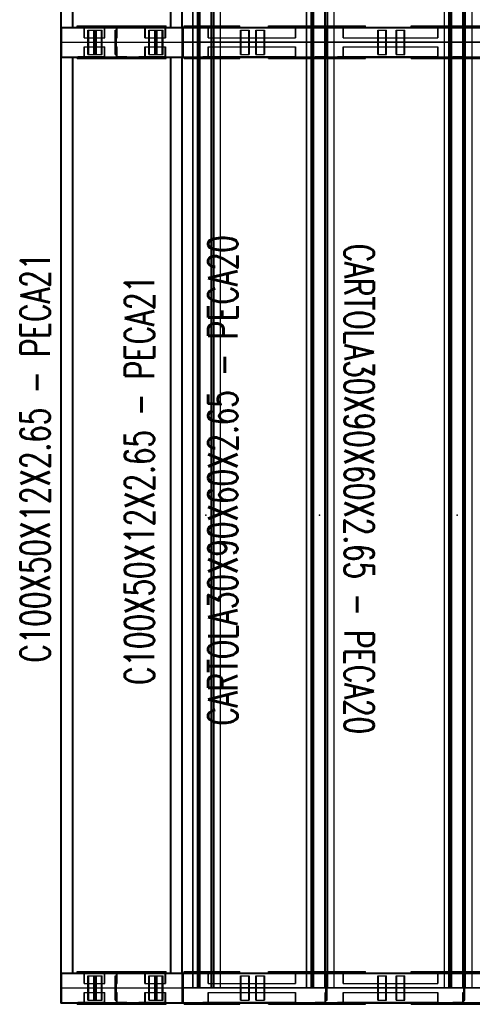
# Model space of a CAD drawing. Header units: feet. Extents: x -13577 to 173285, y -65833 to 34873.
# Tile 45 of 127: x 3644 to 5504, y 5974 to 10021. Entities that reach past the tile are written whole.
import ezdxf
from ezdxf.enums import TextEntityAlignment as Align

# ---------------------------------------------------------------- set-up
doc = ezdxf.new("R2010")
doc.units = ezdxf.units.FT
doc.header["$LTSCALE"] = 10
doc.header["$MEASUREMENT"] = 0
doc.linetypes.add('HIDDEN', pattern=[0.375, 0.25, -0.125])
doc.layers.get('0').update_dxf_attribs({"linetype": 'CONTINUOUS'})
for name, color, linetype in [('FORIR', 4, 'CONTINUOUS'), ('G', 3, 'CONTINUOUS'), ('TR', 6, 'HIDDEN'), ('TXT1', 7, 'CONTINUOUS')]:
    doc.layers.add(name, color=color, linetype=linetype)
doc.styles.add('1', font='romans.shx', dxfattribs={"width": 0.7, "height": 50})

# ---------------------------------------------------------------- blocks, each defined once
blk = doc.blocks.new('3D_INFOM')
blk.add_point((0, 0))
at = {"layer": 'FORIR', "flags": 1}
for tag, p in [('MARK', (7.55, -4.31)), ('NUM_DIS', (7.55, -11.68)), ('NOT_PEZ', (45.73, -11.68)), ('QTA_PEZ', (7.55, -18.55)), ('TIP_PEZ', (45.73, -18.55)), ('TRA_PEZ', (7.55, -26.33)), ('COS_PEZ', (45.73, -26.33)), ('DES_PEZ', (7.55, -33.75))]:
    blk.add_attdef(tag, p, '', height=5, dxfattribs=at)

msp = doc.modelspace()

# ---------------------------------------------------------------- linework, layer by layer
for p, q in [((3813.2, 9928.7), (4063.2, 9928.7)), ((3813.2, 9928.7), (4313.2, 9928.7)), ((3813.2, 9928.7), (4313.2, 9928.7)), ((4063.2, 9928.7), (4313.2, 9928.7)), ((4063.2, 9928.7), (4063.2, 9928.7)), ((4879.7, 9928.7), (4313, 9928.7)), ((6013.1, 9928.7), (4313, 9928.7)), ((4313, 9928.7), (6013.1, 9928.7)), ((4313.2, 9928.7), (6013.2, 9928.7)), ((4879.7, 9928.7), (4879.7, 9928.7)), ((5446.4, 9928.7), (4879.7, 9928.7)), ((5446.4, 9928.7), (5446.4, 9928.7)), ((6013.1, 9928.7), (5446.4, 9928.7)), ((3813.2, 6041.2), (4063.2, 6041.2)), ((3813.2, 6041.2), (4313.2, 6041.2)), ((3813.2, 6041.2), (4313.2, 6041.2)), ((4063.2, 6041.2), (4313.2, 6041.2)), ((4063.2, 6041.2), (4063.2, 6041.2)), ((4879.7, 6041.2), (4313, 6041.2)), ((6013.1, 6041.2), (4313, 6041.2)), ((4313, 6041.2), (6013.1, 6041.2)), ((4879.7, 6041.2), (4879.7, 6041.2)), ((5446.4, 6041.2), (4879.7, 6041.2)), ((5446.4, 6041.2), (5446.4, 6041.2)), ((6013.1, 6041.2), (5446.4, 6041.2))]:
    msp.add_line(p, q)
at = {"layer": 'G'}
for p, q in [((3813.2, 5978.7), (3813.2, 13878.7)), ((4355.7, 6041.2), (4355.7, 13816.2)), ((4373.9, 6041.2), (4373.9, 13816.2)), ((4433.6, 6041.2), (4433.6, 13816.2)), ((4442.3, 6041.2), (4442.3, 13816.2)), ((4469.1, 6041.2), (4469.1, 13816.2)), ((4822.9, 6041.2), (4822.9, 13816.2)), ((4841.1, 6041.2), (4841.1, 13816.2)), ((4900.8, 6041.2), (4900.8, 13816.2)), ((4909.5, 6041.2), (4909.5, 13816.2)), ((4936.3, 6041.2), (4936.3, 13816.2)), ((5389.6, 6041.2), (5389.6, 13816.2)), ((5407.8, 6041.2), (5407.8, 13816.2)), ((5467.5, 6041.2), (5467.5, 13816.2)), ((5476.2, 6041.2), (5476.2, 13816.2)), ((5503, 6041.2), (5503, 13816.2)), ((3863.2, 9988.2), (3863.2, 13756.7)), ((4263.2, 9991.2), (4263.2, 13753.7)), ((4313.2, 9991.2), (4313.2, 13753.7)), ((4469.4, 9991.2), (4469.4, 13753.7)), ((4936.6, 9991.2), (4936.6, 13753.7)), ((5503.3, 9991.2), (5503.3, 13753.7)), ((3813.2, 9991.2), (4355.7, 9991.2)), ((3816.3, 9988.2), (3863.2, 9988.2)), ((3816.3, 9869.2), (3816.3, 9988.2)), ((3880.2, 9996.2), (4246.2, 9996.2)), ((3880.2, 9991.2), (3880.2, 9996.2)), ((4036.2, 9991.2), (4036.2, 9996.2)), ((4246.2, 9991.2), (4246.2, 9996.2)), ((4312, 9866.2), (4312, 9991.2)), ((4319.8, 9996.2), (4355.7, 9996.2)), ((4319.8, 9991.2), (4319.8, 9996.2)), ((4382.6, 9991.2), (4822.9, 9991.2)), ((4469.4, 9996.2), (4548.7, 9996.2)), ((4533.8, 9991.2), (4533.8, 9996.2)), ((4548.7, 9991.2), (4548.7, 9996.2)), ((4665.9, 9996.2), (4822.9, 9996.2)), ((4665.9, 9991.2), (4665.9, 9996.2)), ((4849.8, 9991.2), (5389.6, 9991.2)), ((4936.6, 9996.2), (5065.4, 9996.2)), ((5050.5, 9991.2), (5050.5, 9996.2)), ((5065.4, 9991.2), (5065.4, 9996.2)), ((5252.2, 9991.2), (5252.2, 9996.2)), ((5252.2, 9996.2), (5389.6, 9996.2)), ((5416.5, 9991.2), (5757.3, 9991.2)), ((5503.3, 9996.2), (5618.6, 9996.2)), ((4355.7, 9928.7), (4469.4, 9928.7)), ((4822.9, 9928.7), (4936.6, 9928.7)), ((5389.6, 9928.7), (5503.3, 9928.7)), ((3813.2, 9866.2), (4355.7, 9866.2)), ((3816.3, 9869.2), (3863.2, 9869.2)), ((3863.2, 6100.7), (3863.2, 9869.2)), ((3880.2, 9861.2), (3880.2, 9866.2)), ((3880.2, 9861.2), (4246.2, 9861.2)), ((4036.2, 9861.2), (4036.2, 9866.2)), ((4246.2, 9861.2), (4246.2, 9866.2)), ((4263.2, 6103.7), (4263.2, 9866.2)), ((4313.2, 6103.7), (4313.2, 9866.2)), ((4319.8, 9861.2), (4319.8, 9866.2)), ((4319.8, 9861.2), (4355.7, 9861.2)), ((4382.6, 9866.2), (4822.9, 9866.2)), ((4469.4, 6103.7), (4469.4, 9866.2)), ((4469.4, 9861.2), (4548.7, 9861.2)), ((4533.8, 9861.2), (4533.8, 9866.2)), ((4548.7, 9861.2), (4548.7, 9866.2)), ((4665.9, 9861.2), (4665.9, 9866.2)), ((4665.9, 9861.2), (4822.9, 9861.2)), ((4849.8, 9866.2), (5389.6, 9866.2)), ((4936.6, 6103.7), (4936.6, 9866.2)), ((4936.6, 9861.2), (5065.4, 9861.2)), ((5050.5, 9861.2), (5050.5, 9866.2)), ((5065.4, 9861.2), (5065.4, 9866.2)), ((5252.2, 9861.2), (5252.2, 9866.2)), ((5252.2, 9861.2), (5389.6, 9861.2)), ((5416.5, 9866.2), (5757.3, 9866.2)), ((5503.3, 6103.7), (5503.3, 9866.2)), ((5503.3, 9861.2), (5618.6, 9861.2)), ((3813.2, 6103.7), (4355.7, 6103.7)), ((3816.3, 6100.7), (3863.2, 6100.7)), ((3816.3, 5981.7), (3816.3, 6100.7)), ((3880.2, 6108.7), (4246.2, 6108.7)), ((3880.2, 6103.7), (3880.2, 6108.7)), ((4036.2, 6103.7), (4036.2, 6108.7)), ((4246.2, 6103.7), (4246.2, 6108.7)), ((4312, 5978.7), (4312, 6103.7)), ((4319.8, 6103.7), (4319.8, 6108.7)), ((4319.8, 6108.7), (4355.7, 6108.7)), ((4382.6, 6103.7), (4822.9, 6103.7)), ((4469.4, 6108.7), (4548.7, 6108.7)), ((4533.8, 6103.7), (4533.8, 6108.7)), ((4548.7, 6103.7), (4548.7, 6108.7)), ((4665.9, 6103.7), (4665.9, 6108.7)), ((4665.9, 6108.7), (4822.9, 6108.7)), ((4849.8, 6103.7), (5389.6, 6103.7)), ((4936.6, 6108.7), (5065.4, 6108.7)), ((5050.5, 6103.7), (5050.5, 6108.7)), ((5065.4, 6103.7), (5065.4, 6108.7)), ((5252.2, 6103.7), (5252.2, 6108.7)), ((5252.2, 6108.7), (5389.6, 6108.7)), ((5416.5, 6103.7), (5757.3, 6103.7)), ((5503.3, 6108.7), (5618.6, 6108.7)), ((4355.7, 6041.2), (4469.4, 6041.2)), ((4822.9, 6041.2), (4936.6, 6041.2)), ((5389.6, 6041.2), (5503.3, 6041.2)), ((3813.2, 5978.7), (8213.2, 5978.7)), ((3816.3, 5981.7), (3863.2, 5981.7)), ((3863.2, 5978.7), (3863.2, 5981.7)), ((3880.2, 5973.7), (3880.2, 5978.7)), ((3880.2, 5973.7), (4246.2, 5973.7)), ((4036.2, 5973.7), (4036.2, 5978.7)), ((4246.2, 5973.7), (4246.2, 5978.7)), ((4319.8, 5973.7), (4319.8, 5978.7)), ((4319.8, 5973.7), (4548.7, 5973.7)), ((4533.8, 5973.7), (4533.8, 5978.7)), ((4548.7, 5973.7), (4548.7, 5978.7)), ((4665.9, 5973.7), (4665.9, 5978.7)), ((4665.9, 5973.7), (5065.4, 5973.7)), ((4836.6, 5973.7), (4836.6, 5978.7)), ((5050.5, 5973.7), (5050.5, 5978.7)), ((5065.4, 5973.7), (5065.4, 5978.7)), ((5252.2, 5973.7), (5252.2, 5978.7)), ((5252.2, 5973.7), (5618.6, 5973.7)), ((5404.7, 5973.7), (5404.7, 5978.7))]:
    msp.add_line(p, q, dxfattribs=at)
at = {"layer": 'TR'}
for p, q in [((4906.7, 5991.2), (4906.7, 13866.2)), ((5473.4, 5991.2), (5473.4, 13866.2)), ((4356, 6041.2), (4356, 13816.2)), ((4377.2, 6041.2), (4377.2, 13816.2)), ((4382.6, 6041.2), (4382.6, 13816.2)), ((4385.9, 6041.2), (4385.9, 13816.2)), ((4430.9, 6041.2), (4430.9, 13816.2)), ((4439.6, 6041.2), (4439.6, 13816.2)), ((4823.2, 6041.2), (4823.2, 13816.2)), ((4844.4, 6041.2), (4844.4, 13816.2)), ((4849.8, 6041.2), (4849.8, 13816.2)), ((4853.1, 6041.2), (4853.1, 13816.2)), ((4898.1, 6041.2), (4898.1, 13816.2)), ((5389.9, 6041.2), (5389.9, 13816.2)), ((5411.1, 6041.2), (5411.1, 13816.2)), ((5416.5, 6041.2), (5416.5, 13816.2)), ((5419.8, 6041.2), (5419.8, 13816.2)), ((5464.8, 6041.2), (5464.8, 13816.2)), ((3815.9, 9991.2), (3815.9, 13753.7)), ((3860.6, 9991.2), (3860.6, 13753.7)), ((4265.9, 9991.2), (4265.9, 13753.7)), ((4310.6, 9991.2), (4310.6, 13753.7)), ((3813.2, 9988.2), (3816.3, 9988.2)), ((3863.2, 9988.2), (6008.5, 9988.2)), ((3882.7, 9988), (3882.7, 9991.2)), ((3882.7, 9988), (3991.7, 9988)), ((3908.2, 9947.2), (3908.2, 9988)), ((3910.2, 9947.2), (3910.2, 9991.2)), ((3924.2, 9878.7), (3924.2, 9978.7)), ((3924.2, 9978.7), (3982.8, 9978.7)), ((3927.4, 9878.7), (3927.4, 9978.7)), ((3948.5, 9878.7), (3948.5, 9978.7)), ((3951.6, 9878.7), (3951.6, 9978.7)), ((3955.5, 9878.7), (3955.5, 9978.7)), ((3958.6, 9878.7), (3958.6, 9978.7)), ((3966.3, 9988), (3966.3, 9991.2)), ((3979.7, 9878.7), (3979.7, 9978.7)), ((3982.8, 9878.7), (3982.8, 9978.7)), ((3991.7, 9947.2), (3991.7, 9988)), ((3993.7, 9947.2), (3993.7, 9991.2)), ((4036.2, 9878.7), (4036.2, 9978.7)), ((4036.2, 9978.7), (4041.2, 9978.7)), ((4041.2, 9866.2), (4041.2, 9991.2)), ((4044.4, 9988), (4085.2, 9988)), ((4044.4, 9947.2), (4044.4, 9988)), ((4085.2, 9988), (4085.2, 9991.2)), ((4090.2, 9991.2), (4090.2, 9996.2)), ((4132.7, 9988), (4132.7, 9991.2)), ((4132.7, 9988), (4241.7, 9988)), ((4158.2, 9947.2), (4158.2, 9988)), ((4160.2, 9947.2), (4160.2, 9991.2)), ((4174.2, 9978.7), (4232.8, 9978.7)), ((4174.2, 9878.7), (4174.2, 9978.7)), ((4177.4, 9878.7), (4177.4, 9978.7)), ((4198.5, 9878.7), (4198.5, 9978.7)), ((4201.6, 9878.7), (4201.6, 9978.7)), ((4205.5, 9878.7), (4205.5, 9978.7)), ((4208.6, 9878.7), (4208.6, 9978.7)), ((4216.3, 9988), (4216.3, 9991.2)), ((4229.7, 9878.7), (4229.7, 9978.7)), ((4232.8, 9878.7), (4232.8, 9978.7)), ((4241.7, 9947.2), (4241.7, 9988)), ((4243.7, 9947.2), (4243.7, 9991.2)), ((4312.3, 9869.2), (4312.3, 9988.2)), ((4313, 9866.2), (4313, 9991.2)), ((4313.2, 9866.2), (4313.2, 9991.2)), ((4316.3, 9869.2), (4316.3, 9988.2)), ((4317, 9988.2), (4317, 9991.2)), ((4334.8, 9991.2), (4334.8, 9996.2)), ((4355.7, 9996.2), (4469.4, 9996.2)), ((4355.7, 9991.2), (4382.6, 9991.2)), ((4363.2, 9988.2), (4363.2, 9991.2)), ((4396.9, 9988), (4396.9, 9991.2)), ((4396.9, 9988), (4777.4, 9988)), ((4418.3, 9947.2), (4418.3, 9988)), ((4420, 9947.2), (4420, 9991.2)), ((4469.4, 9866.2), (4469.4, 9991.2)), ((4551.1, 9878.7), (4551.1, 9978.7)), ((4551.1, 9978.7), (4587.7, 9978.7)), ((4553.7, 9878.7), (4553.7, 9978.7)), ((4585.1, 9878.7), (4585.1, 9978.7)), ((4587.7, 9878.7), (4587.7, 9978.7)), ((4614, 9878.7), (4614, 9978.7)), ((4614, 9978.7), (4650.7, 9978.7)), ((4616.6, 9878.7), (4616.6, 9978.7)), ((4648, 9878.7), (4648, 9978.7)), ((4650.7, 9878.7), (4650.7, 9978.7)), ((4756, 9988), (4756, 9991.2)), ((4777.4, 9947.2), (4777.4, 9988)), ((4779.1, 9947.2), (4779.1, 9991.2)), ((4822.9, 9996.2), (4936.6, 9996.2)), ((4822.9, 9991.2), (4849.8, 9991.2)), ((4836.6, 9991.2), (4836.6, 9996.2)), ((4851.5, 9991.2), (4851.5, 9996.2)), ((4857.7, 9988), (4857.7, 9991.2)), ((4857.7, 9988), (4898.5, 9988)), ((4898.5, 9947.2), (4898.5, 9988)), ((4901.7, 9866.2), (4901.7, 9991.2)), ((4901.7, 9978.7), (4906.7, 9978.7)), ((4910.9, 9991.2), (4910.9, 9996.2)), ((4936.6, 9866.2), (4936.6, 9991.2)), ((4949.3, 9988), (4949.3, 9991.2)), ((4949.3, 9988), (5362.2, 9988)), ((4973, 9947.2), (4973, 9988)), ((4974.9, 9947.2), (4974.9, 9991.2)), ((5115.5, 9878.7), (5115.5, 9978.7)), ((5115.5, 9978.7), (5150.9, 9978.7)), ((5118.4, 9878.7), (5118.4, 9978.7)), ((5148, 9878.7), (5148, 9978.7)), ((5150.9, 9878.7), (5150.9, 9978.7)), ((5191, 9878.7), (5191, 9978.7)), ((5191, 9978.7), (5226.4, 9978.7)), ((5193.9, 9878.7), (5193.9, 9978.7)), ((5223.5, 9878.7), (5223.5, 9978.7)), ((5226.4, 9878.7), (5226.4, 9978.7)), ((5338.4, 9988), (5338.4, 9991.2)), ((5362.2, 9947.2), (5362.2, 9988)), ((5364.1, 9947.2), (5364.1, 9991.2)), ((5389.6, 9996.2), (5503.3, 9996.2)), ((5389.6, 9991.2), (5416.5, 9991.2)), ((5404.7, 9991.2), (5404.7, 9996.2)), ((5419.6, 9991.2), (5419.6, 9996.2)), ((5424.4, 9988), (5424.4, 9991.2)), ((5424.4, 9988), (5465.2, 9988)), ((5465.2, 9947.2), (5465.2, 9988)), ((5468.4, 9866.2), (5468.4, 9991.2)), ((5468.4, 9978.7), (5473.4, 9978.7)), ((5477.2, 9991.2), (5477.2, 9996.2)), ((5503.3, 9866.2), (5503.3, 9991.2)), ((3908.2, 9947.2), (3993.7, 9947.2)), ((4041.2, 9947.2), (4044.4, 9947.2)), ((4158.2, 9947.2), (4243.7, 9947.2)), ((4418.3, 9947.2), (4779.1, 9947.2)), ((4898.5, 9947.2), (4901.7, 9947.2)), ((4973, 9947.2), (5364.1, 9947.2)), ((5465.2, 9947.2), (5468.4, 9947.2)), ((3908.2, 9869.4), (3908.2, 9910.2)), ((3908.2, 9910.2), (3993.7, 9910.2)), ((3910.2, 9866.2), (3910.2, 9910.2)), ((3924.2, 9878.7), (3982.8, 9878.7)), ((3991.7, 9869.4), (3991.7, 9910.2)), ((3993.7, 9866.2), (3993.7, 9910.2)), ((4036.2, 9878.7), (4041.2, 9878.7)), ((4041.2, 9910.2), (4044.4, 9910.2)), ((4044.4, 9869.4), (4044.4, 9910.2)), ((4158.2, 9869.4), (4158.2, 9910.2)), ((4158.2, 9910.2), (4243.7, 9910.2)), ((4160.2, 9866.2), (4160.2, 9910.2)), ((4174.2, 9878.7), (4232.8, 9878.7)), ((4241.7, 9869.4), (4241.7, 9910.2)), ((4243.7, 9866.2), (4243.7, 9910.2)), ((4418.3, 9869.4), (4418.3, 9910.2)), ((4418.3, 9910.2), (4779.1, 9910.2)), ((4420, 9866.2), (4420, 9910.2)), ((4551.1, 9878.7), (4587.7, 9878.7)), ((4614, 9878.7), (4650.7, 9878.7)), ((4777.4, 9869.4), (4777.4, 9910.2)), ((4779.1, 9866.2), (4779.1, 9910.2)), ((4898.5, 9869.4), (4898.5, 9910.2)), ((4898.5, 9910.2), (4901.7, 9910.2)), ((4901.7, 9878.7), (4906.7, 9878.7)), ((4973, 9869.4), (4973, 9910.2)), ((4973, 9910.2), (5364.1, 9910.2)), ((4974.9, 9866.2), (4974.9, 9910.2)), ((5115.5, 9878.7), (5150.9, 9878.7)), ((5191, 9878.7), (5226.4, 9878.7)), ((5362.2, 9869.4), (5362.2, 9910.2)), ((5364.1, 9866.2), (5364.1, 9910.2)), ((5465.2, 9869.4), (5465.2, 9910.2)), ((5465.2, 9910.2), (5468.4, 9910.2)), ((5468.4, 9878.7), (5473.4, 9878.7)), ((3813.2, 9869.2), (3816.3, 9869.2)), ((3815.9, 6103.7), (3815.9, 9866.2)), ((3860.6, 6103.7), (3860.6, 9866.2)), ((3863.2, 9869.2), (6008.5, 9869.2)), ((3882.7, 9869.4), (3991.7, 9869.4)), ((3882.7, 9866.2), (3882.7, 9869.4)), ((3966.3, 9866.2), (3966.3, 9869.4)), ((4044.4, 9869.4), (4085.2, 9869.4)), ((4085.2, 9866.2), (4085.2, 9869.4)), ((4090.2, 9861.2), (4090.2, 9866.2)), ((4132.7, 9866.2), (4132.7, 9869.4)), ((4132.7, 9869.4), (4241.7, 9869.4)), ((4216.3, 9866.2), (4216.3, 9869.4)), ((4265.9, 6103.7), (4265.9, 9866.2)), ((4310.6, 6103.7), (4310.6, 9866.2)), ((4317, 9866.2), (4317, 9869.2)), ((4334.8, 9861.2), (4334.8, 9866.2)), ((4355.7, 9866.2), (4382.6, 9866.2)), ((4355.7, 9861.2), (4469.4, 9861.2)), ((4363.2, 9866.2), (4363.2, 9869.2)), ((4396.9, 9866.2), (4396.9, 9869.4)), ((4396.9, 9869.4), (4777.4, 9869.4)), ((4756, 9866.2), (4756, 9869.4)), ((4822.9, 9866.2), (4849.8, 9866.2)), ((4822.9, 9861.2), (4936.6, 9861.2)), ((4836.6, 9861.2), (4836.6, 9866.2)), ((4851.5, 9861.2), (4851.5, 9866.2)), ((4857.7, 9869.4), (4898.5, 9869.4)), ((4857.7, 9866.2), (4857.7, 9869.4)), ((4910.9, 9861.2), (4910.9, 9866.2)), ((4949.3, 9866.2), (4949.3, 9869.4)), ((4949.3, 9869.4), (5362.2, 9869.4)), ((5338.4, 9866.2), (5338.4, 9869.4)), ((5389.6, 9866.2), (5416.5, 9866.2)), ((5389.6, 9861.2), (5503.3, 9861.2)), ((5404.7, 9861.2), (5404.7, 9866.2)), ((5419.6, 9861.2), (5419.6, 9866.2)), ((5424.4, 9869.4), (5465.2, 9869.4)), ((5424.4, 9866.2), (5424.4, 9869.4)), ((5477.2, 9861.2), (5477.2, 9866.2)), ((3813.2, 6100.7), (3816.3, 6100.7)), ((3863.2, 6100.7), (6008.5, 6100.7)), ((3882.7, 6100.5), (3882.7, 6103.7)), ((3882.7, 6100.5), (3991.7, 6100.5)), ((3908.2, 6059.7), (3908.2, 6100.5)), ((3910.2, 6059.7), (3910.2, 6103.7)), ((3924.2, 5991.2), (3924.2, 6091.2)), ((3924.2, 6091.2), (3982.8, 6091.2)), ((3927.4, 5991.2), (3927.4, 6091.2)), ((3948.5, 5991.2), (3948.5, 6091.2)), ((3951.6, 5991.2), (3951.6, 6091.2)), ((3955.5, 5991.2), (3955.5, 6091.2)), ((3958.6, 5991.2), (3958.6, 6091.2)), ((3966.3, 6100.5), (3966.3, 6103.7)), ((3979.7, 5991.2), (3979.7, 6091.2)), ((3982.8, 5991.2), (3982.8, 6091.2)), ((3991.7, 6059.7), (3991.7, 6100.5)), ((3993.7, 6059.7), (3993.7, 6103.7)), ((4036.2, 5991.2), (4036.2, 6091.2)), ((4036.2, 6091.2), (4041.2, 6091.2)), ((4041.2, 5978.7), (4041.2, 6103.7)), ((4044.4, 6100.5), (4085.2, 6100.5)), ((4044.4, 6059.7), (4044.4, 6100.5)), ((4085.2, 6100.5), (4085.2, 6103.7)), ((4090.2, 6103.7), (4090.2, 6108.7)), ((4132.7, 6100.5), (4132.7, 6103.7)), ((4132.7, 6100.5), (4241.7, 6100.5)), ((4158.2, 6059.7), (4158.2, 6100.5)), ((4160.2, 6059.7), (4160.2, 6103.7)), ((4174.2, 6091.2), (4232.8, 6091.2)), ((4174.2, 5991.2), (4174.2, 6091.2)), ((4177.4, 5991.2), (4177.4, 6091.2)), ((4198.5, 5991.2), (4198.5, 6091.2)), ((4201.6, 5991.2), (4201.6, 6091.2)), ((4205.5, 5991.2), (4205.5, 6091.2)), ((4208.6, 5991.2), (4208.6, 6091.2)), ((4216.3, 6100.5), (4216.3, 6103.7)), ((4229.7, 5991.2), (4229.7, 6091.2)), ((4232.8, 5991.2), (4232.8, 6091.2)), ((4241.7, 6059.7), (4241.7, 6100.5)), ((4243.7, 6059.7), (4243.7, 6103.7)), ((4312.3, 5981.7), (4312.3, 6100.7)), ((4313, 5978.7), (4313, 6103.7)), ((4313.2, 5978.7), (4313.2, 6103.7)), ((4316.3, 5981.7), (4316.3, 6100.7)), ((4317, 6100.7), (4317, 6103.7)), ((4334.8, 6103.7), (4334.8, 6108.7)), ((4355.7, 6108.7), (4469.4, 6108.7)), ((4355.7, 6103.7), (4382.6, 6103.7)), ((4363.2, 6100.7), (4363.2, 6103.7)), ((4396.9, 6100.5), (4396.9, 6103.7)), ((4396.9, 6100.5), (4777.4, 6100.5)), ((4418.3, 6059.7), (4418.3, 6100.5)), ((4420, 6059.7), (4420, 6103.7)), ((4469.4, 6041.2), (4469.4, 6103.7)), ((4551.1, 5991.2), (4551.1, 6091.2)), ((4551.1, 6091.2), (4587.7, 6091.2)), ((4553.7, 5991.2), (4553.7, 6091.2)), ((4585.1, 5991.2), (4585.1, 6091.2)), ((4587.7, 5991.2), (4587.7, 6091.2)), ((4614, 5991.2), (4614, 6091.2)), ((4614, 6091.2), (4650.7, 6091.2)), ((4616.6, 5991.2), (4616.6, 6091.2)), ((4648, 5991.2), (4648, 6091.2)), ((4650.7, 5991.2), (4650.7, 6091.2)), ((4756, 6100.5), (4756, 6103.7)), ((4777.4, 6059.7), (4777.4, 6100.5)), ((4779.1, 6059.7), (4779.1, 6103.7)), ((4822.9, 6108.7), (4936.6, 6108.7)), ((4822.9, 6103.7), (4849.8, 6103.7)), ((4836.6, 6103.7), (4836.6, 6108.7)), ((4851.5, 6103.7), (4851.5, 6108.7)), ((4857.7, 6100.5), (4857.7, 6103.7)), ((4857.7, 6100.5), (4898.5, 6100.5)), ((4898.5, 6059.7), (4898.5, 6100.5)), ((4901.7, 5978.7), (4901.7, 6103.7)), ((4901.7, 6091.2), (4906.7, 6091.2)), ((4910.9, 6103.7), (4910.9, 6108.7)), ((4936.6, 6041.2), (4936.6, 6103.7)), ((4949.3, 6100.5), (4949.3, 6103.7)), ((4949.3, 6100.5), (5362.2, 6100.5)), ((4973, 6059.7), (4973, 6100.5)), ((4974.9, 6059.7), (4974.9, 6103.7)), ((5115.5, 5991.2), (5115.5, 6091.2)), ((5115.5, 6091.2), (5150.9, 6091.2)), ((5118.4, 5991.2), (5118.4, 6091.2)), ((5148, 5991.2), (5148, 6091.2)), ((5150.9, 5991.2), (5150.9, 6091.2)), ((5191, 6091.2), (5226.4, 6091.2)), ((5191, 5991.2), (5191, 6091.2)), ((5193.9, 5991.2), (5193.9, 6091.2)), ((5223.5, 5991.2), (5223.5, 6091.2)), ((5226.4, 5991.2), (5226.4, 6091.2)), ((5338.4, 6100.5), (5338.4, 6103.7)), ((5362.2, 6059.7), (5362.2, 6100.5)), ((5364.1, 6059.7), (5364.1, 6103.7)), ((5389.6, 6108.7), (5503.3, 6108.7)), ((5389.6, 6103.7), (5416.5, 6103.7)), ((5404.7, 6103.7), (5404.7, 6108.7)), ((5419.6, 6103.7), (5419.6, 6108.7)), ((5424.4, 6100.5), (5424.4, 6103.7)), ((5424.4, 6100.5), (5465.2, 6100.5)), ((5465.2, 6059.7), (5465.2, 6100.5)), ((5468.4, 5978.7), (5468.4, 6103.7)), ((5468.4, 6091.2), (5473.4, 6091.2)), ((5477.2, 6103.7), (5477.2, 6108.7)), ((5503.3, 6041.2), (5503.3, 6103.7)), ((3908.2, 6059.7), (3993.7, 6059.7)), ((4041.2, 6059.7), (4044.4, 6059.7)), ((4158.2, 6059.7), (4243.7, 6059.7)), ((4418.3, 6059.7), (4779.1, 6059.7)), ((4898.5, 6059.7), (4901.7, 6059.7)), ((4973, 6059.7), (5364.1, 6059.7)), ((5465.2, 6059.7), (5468.4, 6059.7)), ((3908.2, 6022.7), (3993.7, 6022.7)), ((3908.2, 5981.9), (3908.2, 6022.7)), ((3910.2, 5978.7), (3910.2, 6022.7)), ((3924.2, 5991.2), (3982.8, 5991.2)), ((3991.7, 5981.9), (3991.7, 6022.7)), ((3993.7, 5978.7), (3993.7, 6022.7)), ((4036.2, 5991.2), (4041.2, 5991.2)), ((4041.2, 6022.7), (4044.4, 6022.7)), ((4044.4, 5981.9), (4044.4, 6022.7)), ((4158.2, 5981.9), (4158.2, 6022.7)), ((4158.2, 6022.7), (4243.7, 6022.7)), ((4160.2, 5978.7), (4160.2, 6022.7)), ((4174.2, 5991.2), (4232.8, 5991.2)), ((4241.7, 5981.9), (4241.7, 6022.7)), ((4243.7, 5978.7), (4243.7, 6022.7)), ((4418.3, 6022.7), (4779.1, 6022.7)), ((4418.3, 5981.9), (4418.3, 6022.7)), ((4420, 5978.7), (4420, 6022.7)), ((4551.1, 5991.2), (4587.7, 5991.2)), ((4614, 5991.2), (4650.7, 5991.2)), ((4777.4, 5981.9), (4777.4, 6022.7)), ((4779.1, 5978.7), (4779.1, 6022.7)), ((4898.5, 6022.7), (4901.7, 6022.7)), ((4898.5, 5981.9), (4898.5, 6022.7)), ((4901.7, 5991.2), (4906.7, 5991.2)), ((4973, 6022.7), (5364.1, 6022.7)), ((4973, 5981.9), (4973, 6022.7)), ((4974.9, 5978.7), (4974.9, 6022.7)), ((5115.5, 5991.2), (5150.9, 5991.2)), ((5191, 5991.2), (5226.4, 5991.2)), ((5362.2, 5981.9), (5362.2, 6022.7)), ((5364.1, 5978.7), (5364.1, 6022.7)), ((5465.2, 6022.7), (5468.4, 6022.7)), ((5465.2, 5981.9), (5465.2, 6022.7)), ((5468.4, 5991.2), (5473.4, 5991.2)), ((3813.2, 5981.7), (3816.3, 5981.7)), ((3863.2, 5981.7), (6008.5, 5981.7)), ((3882.7, 5981.9), (3991.7, 5981.9)), ((3882.7, 5978.7), (3882.7, 5981.9)), ((3966.3, 5978.7), (3966.3, 5981.9)), ((4044.4, 5981.9), (4085.2, 5981.9)), ((4085.2, 5978.7), (4085.2, 5981.9)), ((4090.2, 5973.7), (4090.2, 5978.7)), ((4132.7, 5978.7), (4132.7, 5981.9)), ((4132.7, 5981.9), (4241.7, 5981.9)), ((4216.3, 5978.7), (4216.3, 5981.9)), ((4317, 5978.7), (4317, 5981.7)), ((4334.8, 5973.7), (4334.8, 5978.7)), ((4363.2, 5978.7), (4363.2, 5981.7)), ((4396.9, 5978.7), (4396.9, 5981.9)), ((4396.9, 5981.9), (4777.4, 5981.9)), ((4756, 5978.7), (4756, 5981.9)), ((4851.5, 5973.7), (4851.5, 5978.7)), ((4857.7, 5981.9), (4898.5, 5981.9)), ((4857.7, 5978.7), (4857.7, 5981.9)), ((4910.9, 5973.7), (4910.9, 5978.7)), ((4949.3, 5978.7), (4949.3, 5981.9)), ((4949.3, 5981.9), (5362.2, 5981.9)), ((5338.4, 5978.7), (5338.4, 5981.9)), ((5419.6, 5973.7), (5419.6, 5978.7)), ((5424.4, 5981.9), (5465.2, 5981.9)), ((5424.4, 5978.7), (5424.4, 5981.9)), ((5477.2, 5973.7), (5477.2, 5978.7))]:
    msp.add_line(p, q, dxfattribs=at)

# ---------------------------------------------------------------- block references
at = {"xscale": 10, "yscale": 10, "zscale": 10}
for p in [(5163.1, 9928.7), (3814.5, 7984.9), (4264.5, 7984.9), (4408.2, 7984.9), (4875.4, 7984.9), (5442.1, 7984.9), (5163.1, 6041.2)]:
    msp.add_blockref('3D_INFOM', p, dxfattribs=at)

# ---------------------------------------------------------------- texts
at = {"layer": 'TXT1', "color": 7, "style": '1', "width": 0.7}
for s, rotation, p in [('CARTOLA30X90X60X2.65 - PECA20', 90, (4574.3, 8127.4)), ('CARTOLA30X90X60X2.65 - PECA20', 270, (4943, 8092.4)), ('C100X50X12X2.65 - PECA21', 90, (3803.2, 8220.9)), ('C100X50X12X2.65 - PECA21', 90, (4231.7, 8129))]:
    msp.add_text(s, height=120, rotation=rotation, dxfattribs=at).set_placement(p, align=Align.BOTTOM_CENTER)

doc.saveas('drawing.dxf')
